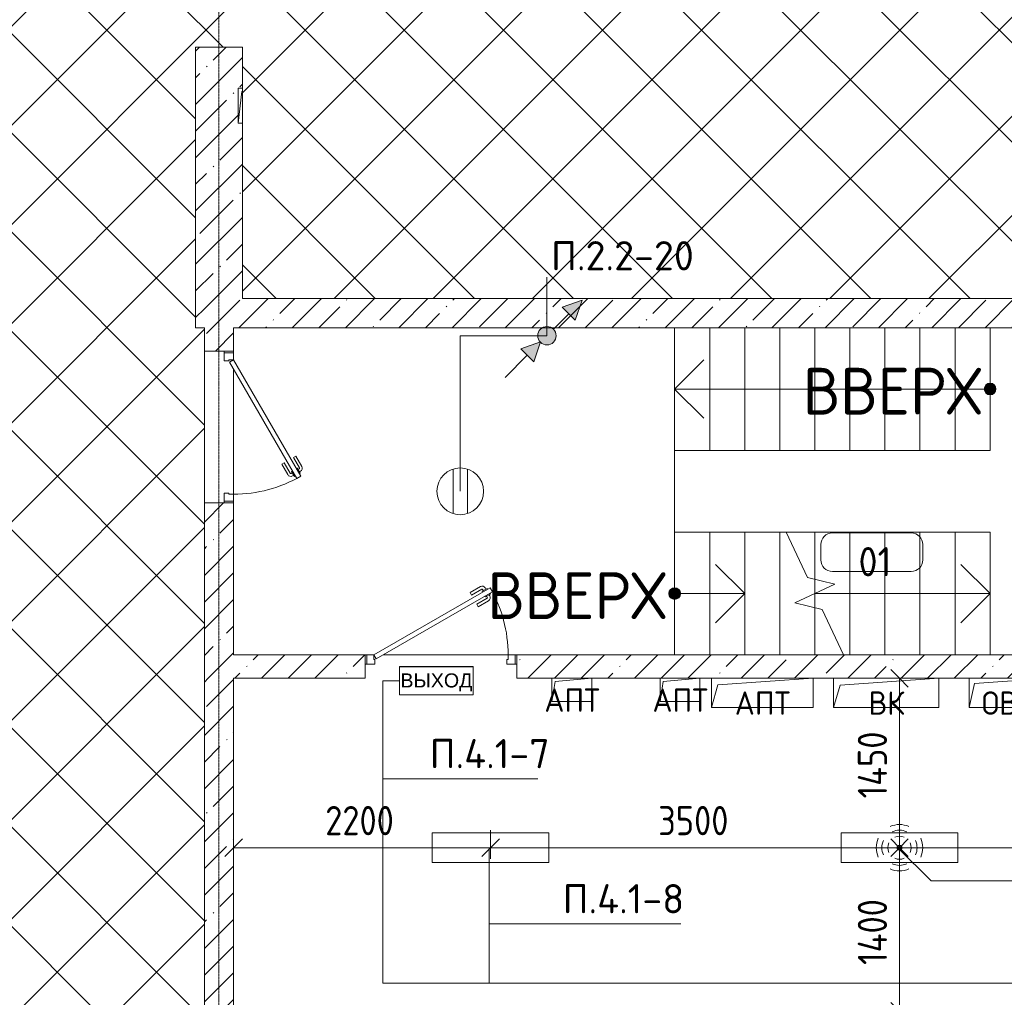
# Model space of a CAD drawing. Header units: millimetres. Extents: x -32229 to 170644, y -13689 to 125138.
# Tile 89 of 208: x -15170 to -6743, y 79970 to 88336. Entities that reach past the tile are written whole.
import ezdxf

# ---------------------------------------------------------------- set-up
doc = ezdxf.new("R2010")
doc.units = ezdxf.units.MM
for name, pattern in [('2_Пунктир_ 0_6 мм', [1.2, 0.6, -0.6]), ('ADSK_Линия сетки', [25, 20, -2.5, 0, -2.5]), ('ADSK_Сверху', [4.5, 3, -1.5]), ('Штриховая', [5, 3, -2])]:
    doc.linetypes.add(name, pattern=pattern)
for name, color, linetype, lineweight in [('A-ANNO-DIMS', 7, 'Continuous', 9), ('A-ANNO-DIMS-200', 7, 'Continuous', 9), ('A-ANNO-NOTE', 7, 'Continuous', 18), ('A-AREA-IDEN', 7, 'Continuous', 9), ('A-DETL-GENF', 7, 'Continuous', 18), ('A-DETL-THIN', 7, 'Continuous', 9), ('A-DOOR', 7, 'Continuous', 18), ('A-DOOR-FRAM', 7, 'Continuous', 9), ('A-FLOR', 7, 'Continuous', 18), ('A-WALL', 7, 'Continuous', 18), ('A-WALL-PATT', 7, 'Continuous', 40), ('G-ANNO-TEXT', 7, 'Continuous', 9), ('M-EQPM', 7, 'Continuous', 18), ('S-COLS', 7, 'Continuous', 18), ('S-GRID', 7, 'Continuous', 9), ('S-STRS', 7, 'Continuous', 18), ('S-STRS-ANNO', 7, 'Continuous', 18), ('S-STRS-IDEN', 7, 'Continuous', 18), ('S-STRS-MBND', 7, 'ADSK_Сверху', 18)]:
    doc.layers.add(name, color=color, linetype=linetype, lineweight=lineweight)
doc.layers.add('A-DETL', color=7, linetype='Continuous', lineweight=9, true_color=0x00a600)
doc.styles.add('Arial_1', font='arial.ttf', dxfattribs={"height": 120})
doc.styles.add('GOST Common', font='GOST_Common.ttf', dxfattribs={"height": 200})
doc.styles.add('GOST Common_1', font='GOST_Common.ttf', dxfattribs={"height": 400})
doc.styles.add('GOST Common_5', font='GOST_Common.ttf', dxfattribs={"height": 250})
doc.styles.add('GOST Common_6', font='GOST_Common.ttf', dxfattribs={"width": 0.9, "height": 250})
doc.styles.add('ISOCPEUR', font='isocpeur.ttf', dxfattribs={"height": 250})
doc.dimstyles.new('ГОСТ_2_5_мм2_1', dxfattribs={"dimscale": 304.8, "dimtxt": 251.428749, "dimasz": 0.492126, "dimexe": 0.492126, "dimexo": 0.656168, "dimgap": 0.098425, "dimtad": 1, "dimdec": 0, "dimdsep": 46, "dimtxsty": 'GOST Common_6', "dimblk1": 'OBLIQUE', "dimblk2": 'OBLIQUE', "dimsah": 1, "dimcen": 0.09, "dimazin": 2, "dimtfac": 1, "dimtdec": 4, "dimtix": 1, "dimtmove": 0, "dimatfit": 3, "dimfxl": 1, "dimtvp": 1, "dimtolj": 1, "dimtzin": 0, "dimarcsym": 2})
pattern_1 = [(45, (0, 0), (-228.0985, 228.0985), []), (45, (228.1, 0), (-228.0985, 228.0985), [403.225, -80.645, 6.706, -73.939])]

# ---------------------------------------------------------------- blocks, each defined once
blk = doc.blocks.new('АР_Дверь однопольная - 1300х2100h_лест__лифт_ холл-V62--01 ЭО')
at = {"layer": 'A-DOOR', "color": 253, "lineweight": 13, "true_color": 0xaaaaaa}
for p, q in [((420.9, 700), (-575, 125)), ((440.9, 665.4), (420.9, 700)), ((-555, 90.4), (440.9, 665.4)), ((-575, 125), (-555, 90.4))]:
    blk.add_line(p, q, dxfattribs=at)
at = {"layer": 'A-DOOR', "color": 253, "lineweight": 5, "true_color": 0xaaaaaa}
for p, q in [((248.7, 658.3), (337.5, 709.6)), ((261.2, 636.7), (350, 687.9)), ((395.3, 694.4), (352, 669.4)), ((362.8, 675.7), (356.8, 686.1)), ((384.5, 688.2), (378.4, 698.6)), ((399.3, 687.5), (395.3, 694.4)), ((261.2, 636.7), (248.7, 658.3)), ((306.2, 558.7), (395, 610)), ((352, 669.4), (356, 662.5)), ((380, 620.9), (376, 627.9)), ((423.3, 645.9), (380, 620.9)), ((390.8, 627.2), (396.8, 616.8)), ((412.5, 639.7), (418.5, 629.3)), ((419.3, 652.9), (423.3, 645.9)), ((306.2, 558.7), (318.7, 537.1)), ((318.7, 537.1), (407.5, 588.3))]:
    blk.add_line(p, q, dxfattribs=at)
for centre, radius, start, end in [((352.5, 683.6), 30, 30, 120), ((352.5, 683.6), 4.99, 30, 120), ((-575, 125), 1150, 360, 30), ((392.5, 614.3), 4.99, 300, 30), ((392.5, 614.3), 30, 300, 30)]:
    blk.add_arc(centre, radius, start, end, dxfattribs=at)
at = {"layer": 'A-DOOR-FRAM', "color": 253, "lineweight": 13, "true_color": 0xaaaaaa}
for p, q in [((-635, 125), (-650, 125)), ((-575, 125), (-635, 125)), ((-635, 125), (-635, 45)), ((-575, 85), (-575, 125)), ((-565, 85), (-575, 85)), ((-565, 45), (-565, 85)), ((575, 85), (565, 85)), ((565, 85), (565, 45)), ((635, 125), (575, 125)), ((575, 125), (575, 85)), ((635, 45), (635, 125)), ((635, 125), (650, 125)), ((-635, 45), (-650, 45)), ((-635, 45), (-565, 45)), ((565, 45), (635, 45)), ((635, 45), (650, 45))]:
    blk.add_line(p, q, dxfattribs=at)
blk = doc.blocks.new('АР_Дверь однопольная - 1300х2100h_лест__лифт_ холл-4751209--01 ЭО')
at = {"layer": 'A-DOOR', "color": 253, "lineweight": 13, "true_color": 0xaaaaaa}
for p, q in [((420.9, 675), (-575, 100)), ((440.9, 640.4), (420.9, 675)), ((-555, 65.4), (440.9, 640.4)), ((-575, 100), (-555, 65.4))]:
    blk.add_line(p, q, dxfattribs=at)
at = {"layer": 'A-DOOR', "color": 253, "lineweight": 5, "true_color": 0xaaaaaa}
for p, q in [((248.7, 633.3), (337.5, 684.6)), ((261.2, 611.7), (248.7, 633.3)), ((261.2, 611.7), (350, 662.9)), ((395.3, 669.4), (352, 644.4)), ((352, 644.4), (356, 637.5)), ((362.8, 650.7), (356.8, 661.1)), ((380, 595.9), (376, 602.9)), ((384.5, 663.2), (378.4, 673.6)), ((423.3, 620.9), (380, 595.9)), ((390.8, 602.2), (396.8, 591.8)), ((399.3, 662.5), (395.3, 669.4)), ((412.5, 614.7), (418.5, 604.3)), ((419.3, 627.9), (423.3, 620.9)), ((306.2, 533.7), (395, 585)), ((306.2, 533.7), (318.7, 512.1)), ((318.7, 512.1), (407.5, 563.3))]:
    blk.add_line(p, q, dxfattribs=at)
for centre, radius, start, end in [((352.5, 658.6), 30, 30, 120), ((-575, 100), 1150, 360, 30), ((352.5, 658.6), 4.99, 30, 120), ((392.5, 589.3), 4.99, 300, 30), ((392.5, 589.3), 30, 300, 30)]:
    blk.add_arc(centre, radius, start, end, dxfattribs=at)
at = {"layer": 'A-DOOR-FRAM', "color": 253, "lineweight": 13, "true_color": 0xaaaaaa}
for p, q in [((-635, 100), (-650, 100)), ((-575, 100), (-635, 100)), ((-635, 100), (-635, 20)), ((-575, 60), (-575, 100)), ((635, 100), (575, 100)), ((575, 100), (575, 60)), ((635, 20), (635, 100)), ((635, 100), (650, 100)), ((-635, 20), (-650, 20)), ((-635, 20), (-565, 20)), ((-565, 60), (-575, 60)), ((-565, 20), (-565, 60)), ((575, 60), (565, 60)), ((565, 60), (565, 20)), ((565, 20), (635, 20)), ((635, 20), (650, 20))]:
    blk.add_line(p, q, dxfattribs=at)
blk = doc.blocks.new('АР_Канал вертикальный прямоугольный - АПТ-6384973--01 ЭО')
at = {"layer": 'M-EQPM', "color": 253, "lineweight": 13, "true_color": 0xaaaaaa}
for p, q in [((435, 125), (-435, 125)), ((-435, 125), (-435, -125)), ((-435, -125), (-435, 125)), ((-435, 125), (435, 125)), ((-379, 69), (435, 125)), ((435, -125), (435, 125)), ((435, 125), (435, -125)), ((-435, -125), (-379, 69)), ((-435, -125), (435, -125)), ((435, -125), (-435, -125))]:
    blk.add_line(p, q, dxfattribs=at)
blk = doc.blocks.new('АР_Канал вертикальный прямоугольный - АПТ-6384976--01 ЭО')
at = {"layer": 'M-EQPM', "color": 253, "lineweight": 13, "true_color": 0xaaaaaa}
for p, q in [((170, 100), (-170, 100)), ((-170, 100), (-170, -100)), ((-170, -100), (-170, 100)), ((-170, 100), (170, 100)), ((-143, 73), (170, 100)), ((170, -100), (170, 100)), ((170, 100), (170, -100)), ((-170, -100), (-143, 73)), ((-170, -100), (170, -100)), ((170, -100), (-170, -100))]:
    blk.add_line(p, q, dxfattribs=at)
blk = doc.blocks.new('АР_Канал вертикальный прямоугольный - ОВО-6384982--01 ЭО')
at = {"layer": 'M-EQPM', "color": 253, "lineweight": 13, "true_color": 0xaaaaaa}
for p, q in [((335, 125), (-335, 125)), ((-335, 125), (-335, -125)), ((-335, -125), (-335, 125)), ((-335, 125), (335, 125)), ((-289, 79), (335, 125)), ((335, -125), (335, 125)), ((335, 125), (335, -125)), ((-335, -125), (-289, 79)), ((-335, -125), (335, -125)), ((335, -125), (-335, -125))]:
    blk.add_line(p, q, dxfattribs=at)
blk = doc.blocks.new('АР_Канал вертикальный прямоугольный - ВК-6384979--01 ЭО')
at = {"layer": 'M-EQPM', "color": 253, "lineweight": 13, "true_color": 0xaaaaaa}
for p, q in [((450, 125), (-450, 125)), ((-450, 125), (-450, -125)), ((-450, -125), (-450, 125)), ((-450, 125), (450, 125)), ((-392.5, 67.5), (450, 125)), ((450, -125), (450, 125)), ((450, 125), (450, -125)), ((-450, -125), (-392.5, 67.5)), ((-450, -125), (450, -125)), ((450, -125), (-450, -125))]:
    blk.add_line(p, q, dxfattribs=at)
blk = doc.blocks.new('АР_Канал вертикальный прямоугольный - ВК-V136--01 ЭО')
at = {"layer": 'M-EQPM', "color": 253, "lineweight": 13, "true_color": 0xaaaaaa}
for p, q in [((-115, 150), (-150, 150)), ((-150, 150), (-150, -150)), ((-150, -150), (-150, 150)), ((-150, 150), (-115, 150)), ((-150, -150), (-120, 120)), ((-120, 120), (-115, 120.6)), ((-150, -150), (-115, -150)), ((-115, -150), (-150, -150))]:
    blk.add_line(p, q, dxfattribs=at)
blk = doc.blocks.new('Наметкина 10_РД_АР_П_rvt-1--01 ЭО')
at = {"layer": 'A-WALL-PATT', "lineweight": 5, "true_color": 0xaaaaaa}
h = blk.add_hatch(dxfattribs=at)
h.set_pattern_fill('FP_1', color=253, style=0, pattern_type=2)
h.set_pattern_definition(pattern_1)
h.paths.add_polyline_path([(1335.3, 85700), (1535.3, 85700), (1535.3, 85950), (-13589.7, 85950), (-13589.7, 85700), (1285.3, 85700)])
h = blk.add_hatch(dxfattribs=at)
h.set_pattern_fill('FP_1', color=253, style=0, pattern_type=2)
h.set_pattern_definition(pattern_1)
h.paths.add_polyline_path([(-13589.7, 82700), (-13339.7, 82700), (-13339.7, 84200), (-13589.7, 84200), (-13589.7, 83654)])
h.paths.add_polyline_path([(-13339.7, 85500), (-13339.7, 85700), (-13589.7, 85700), (-13589.7, 85500)])
h = blk.add_hatch(dxfattribs=at)
h.set_pattern_fill('FP_1', color=253, style=0, pattern_type=2)
h.set_pattern_definition(pattern_1)
h.paths.add_polyline_path([(-4239.7, 82700), (-4239.7, 82900), (-10914.7, 82900), (-10914.7, 82700), (-4489.7, 82700)])
h.paths.add_polyline_path([(-13339.7, 82700), (-12214.7, 82700), (-12214.7, 82900), (-13339.7, 82900)])
h = blk.add_hatch(dxfattribs=at)
h.set_pattern_fill('FP_1', color=253, style=0, pattern_type=2)
h.set_pattern_definition(pattern_1)
h.paths.add_polyline_path([(-13589.7, 79650), (-13339.7, 79650), (-13339.7, 82700), (-13589.7, 82700), (-13589.7, 80700)])
at = {"layer": 'S-COLS', "lineweight": 5, "true_color": 0xaaaaaa}
h = blk.add_hatch(dxfattribs=at)
h.set_pattern_fill('FP_1', color=253, style=0, pattern_type=2)
h.set_pattern_definition(pattern_1)
h.paths.add_polyline_path([(-13589.7, 85700), (-13589.7, 85950), (-13264.7, 85950), (-13264.7, 87450), (-13299.7, 87450), (-13299.7, 87750), (-13264.7, 87750), (-13264.7, 88100), (-13664.7, 88100), (-13664.7, 85700)])
at = {"layer": 'S-STRS-ANNO', "lineweight": 5, "true_color": 0xaaaaaa}
for points in [[(-6864.7, 85125), (-6829.4, 85139.7), (-6814.7, 85175), (-6829.4, 85210.4), (-6864.7, 85225), (-6900.1, 85210.4), (-6914.7, 85175), (-6900.1, 85139.7)], [(-9564.7, 83375), (-9529.4, 83389.7), (-9514.7, 83425), (-9529.4, 83460.4), (-9564.7, 83475), (-9600.1, 83460.4), (-9614.7, 83425), (-9600.1, 83389.7)]]:
    blk.add_hatch(color=253, dxfattribs=at).paths.add_polyline_path(points)
h = blk.add_hatch(color=253, dxfattribs=at)
edge = h.paths.add_edge_path()
edge.add_arc((-6864.7, 85175), 50, 0, 360)
h = blk.add_hatch(color=253, dxfattribs=at)
edge = h.paths.add_edge_path()
edge.add_arc((-9564.7, 83425), 50, 0, 360)
at = {"layer": 'A-FLOR', "color": 253, "lineweight": 13, "true_color": 0xaaaaaa}
for p, q in [((-9564.7, 83950), (-9564.7, 85700)), ((-13339.7, 85485), (-13339.7, 85500)), ((-13339.7, 85485), (-13339.7, 85500)), ((-13339.7, 84275), (-13339.7, 85345)), ((-13339.7, 84275), (-13339.7, 85345)), ((-13339.7, 84200), (-13339.7, 84215)), ((-13339.7, 84200), (-13339.7, 84215)), ((-12199.7, 82900), (-12214.7, 82900)), ((-12199.7, 82900), (-12214.7, 82900)), ((-10989.7, 82900), (-12059.7, 82900)), ((-10989.7, 82900), (-12059.7, 82900)), ((-10914.7, 82900), (-10929.7, 82900)), ((-10914.7, 82900), (-10929.7, 82900))]:
    blk.add_line(p, q, dxfattribs=at)
at = {"layer": 'A-WALL', "color": 253, "lineweight": 13, "true_color": 0xaaaaaa}
for p, q in [((-7464.7, 85950), (-7512.9, 85950)), ((-4564.7, 85950), (-7464.7, 85950)), ((-13339.7, 85700), (-4609.7, 85700)), ((-13339.7, 85500), (-13339.7, 85700)), ((-13589.7, 85500), (-13339.7, 85500)), ((-13339.7, 84200), (-13589.7, 84200)), ((-13339.7, 82900), (-13339.7, 84200)), ((-12214.7, 82900), (-13339.7, 82900)), ((-12214.7, 82700), (-12214.7, 82900)), ((-4739.7, 82900), (-10914.7, 82900)), ((-10914.7, 82900), (-10914.7, 82700)), ((-13339.7, 79650), (-13339.7, 82700)), ((-13339.7, 82700), (-12214.7, 82700)), ((-10914.7, 82700), (-10614.7, 82700)), ((-10274.7, 82700), (-9689.7, 82700)), ((-9349.7, 82700), (-9249.7, 82700)), ((-8379.7, 82700), (-8204.7, 82700)), ((-7304.7, 82700), (-7044.7, 82700))]:
    blk.add_line(p, q, dxfattribs=at)
at = {"layer": 'S-STRS', "color": 253, "lineweight": 13, "true_color": 0xaaaaaa}
for p, q in [((-9564.7, 84650), (-9564.7, 85700)), ((-9264.7, 84650), (-9264.7, 85700)), ((-8964.7, 84650), (-8964.7, 85700)), ((-8664.7, 84650), (-8664.7, 85700)), ((-8364.7, 84650), (-8364.7, 85700)), ((-8064.7, 84650), (-8064.7, 85700)), ((-7764.7, 84650), (-7764.7, 85700)), ((-7464.7, 84650), (-7464.7, 85700)), ((-7164.7, 84650), (-7164.7, 85700)), ((-6864.7, 84650), (-6864.7, 85700)), ((-9264.7, 84650), (-9564.7, 84650)), ((-8964.7, 84650), (-9264.7, 84650)), ((-8664.7, 84650), (-8964.7, 84650)), ((-8364.7, 84650), (-8664.7, 84650)), ((-8064.7, 84650), (-8364.7, 84650)), ((-7764.7, 84650), (-8064.7, 84650)), ((-7464.7, 84650), (-7764.7, 84650)), ((-7164.7, 84650), (-7464.7, 84650)), ((-6864.7, 84650), (-7164.7, 84650)), ((-9564.7, 83950), (-9564.7, 82900)), ((-9564.7, 83950), (-9264.7, 83950)), ((-9264.7, 83950), (-8964.7, 83950)), ((-9264.7, 83950), (-9264.7, 82900)), ((-8964.7, 83950), (-8664.7, 83950)), ((-8964.7, 83950), (-8964.7, 82900)), ((-8664.7, 83950), (-8609.5, 83950)), ((-8664.7, 83950), (-8664.7, 82900)), ((-8609.5, 83950), (-8364.7, 83950)), ((-8364.7, 83950), (-8064.7, 83950)), ((-8364.7, 83950), (-8364.7, 83545.5)), ((-8064.7, 83950), (-7764.7, 83950)), ((-8064.7, 83950), (-8064.7, 82900)), ((-7764.7, 83950), (-7464.7, 83950)), ((-7764.7, 83950), (-7764.7, 82900)), ((-7464.7, 83950), (-7164.7, 83950)), ((-7464.7, 83950), (-7464.7, 82900)), ((-7164.7, 83950), (-6864.7, 83950)), ((-7164.7, 83950), (-7164.7, 82900)), ((-6864.7, 83950), (-6864.7, 82900)), ((-8364.7, 83545.5), (-8364.7, 83425)), ((-8364.7, 83425), (-8364.7, 83304.5)), ((-8364.7, 83304.5), (-8364.7, 82900))]:
    blk.add_line(p, q, dxfattribs=at)
at = {"layer": 'S-STRS', "color": 253, "linetype": 'Штриховая', "lineweight": 13, "true_color": 0xaaaaaa}
for p, q in [((-9264.7, 84650), (-9264.7, 85700)), ((-8964.7, 84650), (-8964.7, 85700)), ((-8664.7, 84650), (-8664.7, 85700)), ((-8364.7, 84650), (-8364.7, 85700)), ((-8064.7, 84650), (-8064.7, 85700)), ((-7764.7, 84650), (-7764.7, 85700)), ((-7464.7, 84650), (-7464.7, 85700)), ((-7164.7, 84650), (-7164.7, 85700)), ((-6864.7, 84650), (-6864.7, 85700)), ((-9564.7, 83950), (-9564.7, 82900)), ((-9264.7, 83950), (-9264.7, 82900)), ((-8964.7, 83950), (-8964.7, 82900)), ((-8664.7, 83950), (-8664.7, 82900)), ((-8364.7, 83950), (-8364.7, 83545.5)), ((-8064.7, 83950), (-8064.7, 82900)), ((-7764.7, 83950), (-7764.7, 82900)), ((-7464.7, 83950), (-7464.7, 82900)), ((-7164.7, 83950), (-7164.7, 82900)), ((-8364.7, 83545.5), (-8364.7, 83425)), ((-8364.7, 83425), (-8364.7, 83304.5)), ((-8364.7, 83304.5), (-8364.7, 82900))]:
    blk.add_line(p, q, dxfattribs=at)
at = {"layer": 'S-STRS-ANNO', "color": 253, "lineweight": 5, "true_color": 0xaaaaaa}
for p, q in [((-9564.7, 85175), (-9314.7, 85425)), ((-6900.1, 85210.4), (-6914.7, 85175)), ((-6864.7, 85225), (-6900.1, 85210.4)), ((-6829.4, 85210.4), (-6864.7, 85225)), ((-6814.7, 85175), (-6829.4, 85210.4)), ((-9264.7, 85175), (-9564.7, 85175)), ((-9564.7, 85175), (-9314.7, 84925)), ((-8964.7, 85175), (-9264.7, 85175)), ((-8664.7, 85175), (-8964.7, 85175)), ((-8364.7, 85175), (-8664.7, 85175)), ((-8064.7, 85175), (-8364.7, 85175)), ((-7764.7, 85175), (-8064.7, 85175)), ((-7464.7, 85175), (-7764.7, 85175)), ((-7164.7, 85175), (-7464.7, 85175)), ((-6864.7, 85175), (-7164.7, 85175)), ((-6914.7, 85175), (-6900.1, 85139.7)), ((-6900.1, 85139.7), (-6864.7, 85125)), ((-6864.7, 85125), (-6829.4, 85139.7)), ((-6829.4, 85139.7), (-6814.7, 85175)), ((-8964.7, 83425), (-9214.7, 83675)), ((-6864.7, 83425), (-7114.7, 83675)), ((-9600.1, 83460.4), (-9614.7, 83425)), ((-9564.7, 83475), (-9600.1, 83460.4)), ((-9529.4, 83460.4), (-9564.7, 83475)), ((-9514.7, 83425), (-9529.4, 83460.4)), ((-9614.7, 83425), (-9600.1, 83389.7)), ((-9600.1, 83389.7), (-9564.7, 83375)), ((-9564.7, 83425), (-9264.7, 83425)), ((-9564.7, 83375), (-9529.4, 83389.7)), ((-9529.4, 83389.7), (-9514.7, 83425)), ((-9264.7, 83425), (-8964.7, 83425)), ((-8964.7, 83425), (-9214.7, 83175)), ((-8364.7, 83425), (-8064.7, 83425)), ((-8064.7, 83425), (-7764.7, 83425)), ((-7764.7, 83425), (-7464.7, 83425)), ((-7464.7, 83425), (-7164.7, 83425)), ((-7164.7, 83425), (-6864.7, 83425)), ((-6864.7, 83425), (-7114.7, 83175))]:
    blk.add_line(p, q, dxfattribs=at)
for centre in [(-6864.7, 85175), (-9564.7, 83425)]:
    blk.add_circle(centre, 50, dxfattribs=at)
at = {"layer": 'S-STRS-MBND', "color": 253, "linetype": '2_Пунктир_ 0_6 мм', "lineweight": 13, "true_color": 0xaaaaaa}
for p, q in [((-8664.7, 84650), (-8664.7, 85700)), ((-6864.7, 85700), (-8664.7, 85700)), ((-8364.7, 84650), (-8364.7, 85700)), ((-8364.7, 84650), (-8364.7, 85700)), ((-8064.7, 84650), (-8064.7, 85700)), ((-8064.7, 84650), (-8064.7, 85700)), ((-7764.7, 84650), (-7764.7, 85700)), ((-7764.7, 84650), (-7764.7, 85700)), ((-7464.7, 84650), (-7464.7, 85700)), ((-7464.7, 84650), (-7464.7, 85700)), ((-7164.7, 84650), (-7164.7, 85700)), ((-7164.7, 84650), (-7164.7, 85700)), ((-6864.7, 84650), (-6864.7, 85700)), ((-6864.7, 84650), (-6864.7, 85700)), ((-6864.7, 84650), (-8664.7, 84650)), ((-8609.5, 83950), (-6864.7, 83950)), ((-8364.7, 83950), (-8364.7, 83545.5)), ((-8364.7, 83950), (-8364.7, 83545.5)), ((-8064.7, 83950), (-8064.7, 82900)), ((-8064.7, 83950), (-8064.7, 82900)), ((-7764.7, 83950), (-7764.7, 82900)), ((-7764.7, 83950), (-7764.7, 82900)), ((-7464.7, 83950), (-7464.7, 82900)), ((-7464.7, 83950), (-7464.7, 82900)), ((-7164.7, 83950), (-7164.7, 82900)), ((-7164.7, 83950), (-7164.7, 82900)), ((-6864.7, 83950), (-6864.7, 82900)), ((-8364.7, 83425), (-8364.7, 83304.5)), ((-8364.7, 83425), (-8364.7, 83304.5)), ((-8064.7, 82900), (-6864.7, 82900))]:
    blk.add_line(p, q, dxfattribs=at)
at = {"layer": 'S-STRS-MBND', "color": 253, "linetype": 'Continuous', "lineweight": 13, "true_color": 0xaaaaaa}
for p, q in [((-8428.1, 83561), (-8609.5, 83950)), ((-8194.8, 83504.2), (-8428.1, 83561)), ((-8534.6, 83345.8), (-8194.8, 83504.2)), ((-8301.3, 83289.1), (-8534.6, 83345.8)), ((-8119.9, 82900), (-8301.3, 83289.1))]:
    blk.add_line(p, q, dxfattribs=at)
at = {"layer": 'A-DOOR', "color": 253, "lineweight": 13, "true_color": 0xaaaaaa, "rotation": 269.9999999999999}
blk.add_blockref('АР_Дверь однопольная - 1300х2100h_лест__лифт_ холл-V62--01 ЭО', (-13464.7, 84850), dxfattribs=at)
at = {"layer": 'A-DOOR', "color": 253, "lineweight": 13, "true_color": 0xaaaaaa}
blk.add_blockref('АР_Дверь однопольная - 1300х2100h_лест__лифт_ холл-4751209--01 ЭО', (-11564.7, 82800), dxfattribs=at)
at = {"layer": 'M-EQPM', "color": 253, "lineweight": 13, "true_color": 0xaaaaaa}
for name, p in [('АР_Канал вертикальный прямоугольный - ВК-V136--01 ЭО', (-13149.7, 87600)), ('АР_Канал вертикальный прямоугольный - АПТ-6384976--01 ЭО', (-10444.7, 82600)), ('АР_Канал вертикальный прямоугольный - АПТ-6384976--01 ЭО', (-9519.7, 82600)), ('АР_Канал вертикальный прямоугольный - АПТ-6384973--01 ЭО', (-8814.7, 82575)), ('АР_Канал вертикальный прямоугольный - ВК-6384979--01 ЭО', (-7754.7, 82575)), ('АР_Канал вертикальный прямоугольный - ОВО-6384982--01 ЭО', (-6709.7, 82575))]:
    blk.add_blockref(name, p, dxfattribs=at)
at = {"layer": 'A-ANNO-NOTE', "color": 253, "lineweight": 5, "true_color": 0xaaaaaa, "char_height": 200, "attachment_point": 5, "line_spacing_factor": 1.022766, "style": 'GOST Common'}
for s, insert, width in [('\\pt2540,5080,7620,10160,12700,15240,17780,20320,22860,25400,27940,30480,33020,35560,38100,40640,43180,45720,48260,50800,53340,55880,58420,60960,63500,66040,68580,71120,73660,76200,78740,81280;АПТ', (-10441.9, 82512.7), 516), ('\\pt2540,5080,7620,10160,12700,15240,17780,20320,22860,25400,27940,30480,33020,35560,38100,40640,43180,45720,48260,50800,53340,55880,58420,60960,63500,66040,68580,71120,73660,76200,78740,81280;АПТ', (-9516.9, 82512.7), 516), ('\\pt2540,5080,7620,10160,12700,15240,17780,20320,22860,25400,27940,30480,33020,35560,38100,40640,43180,45720,48260,50800,53340,55880,58420,60960,63500,66040,68580,71120,73660,76200,78740,81280;ВК', (-7751.9, 82487.7), 344), ('\\pt2540,5080,7620,10160,12700,15240,17780,20320,22860,25400,27940,30480,33020,35560,38100,40640,43180,45720,48260,50800,53340,55880,58420,60960,63500,66040,68580,71120,73660,76200,78740,81280;ОВО', (-6706.9, 82487.7), 502), ('\\pt2540,5080,7620,10160,12700,15240,17780,20320,22860,25400,27940,30480,33020,35560,38100,40640,43180,45720,48260,50800,53340,55880,58420,60960,63500,66040,68580,71120,73660,76200,78740,81280;АПТ', (-8811.9, 82487.7), 516)]:
    blk.add_mtext(s, dxfattribs=dict(at, insert=insert, width=width))
at = {"layer": 'S-STRS-IDEN', "color": 253, "lineweight": 5, "true_color": 0xaaaaaa, "char_height": 400, "width": 1922.791, "attachment_point": 1, "line_spacing_factor": 1.022761, "style": 'GOST Common_1'}
for insert in [(-8467, 85356.8), (-8467, 85356.8), (-11167, 83606.8), (-11167, 83606.8)]:
    blk.add_mtext('ВВЕРХ', dxfattribs=dict(at, insert=insert))
blk = doc.blocks.new('Марка помещения 2 - Марка помещения 2-1605974--01 ЭО')
at = {"layer": 'A-AREA-IDEN', "color": 253, "true_color": 0xaaaaaa}
for p, q in [((-1.797, 0.841), (1.569, 0.841)), ((-2.297, -0.309), (-2.297, 0.341)), ((2.069, 0.341), (2.069, -0.309)), ((1.569, -0.809), (-1.797, -0.809))]:
    blk.add_line(p, q, dxfattribs=at)
for centre, start, end in [((-1.797, 0.341), 90, 180), ((1.569, 0.341), 0, 90), ((-1.797, -0.309), 180, 270), ((1.569, -0.309), 270, 360)]:
    blk.add_arc(centre, 0.5, start, end, dxfattribs=at)
blk = doc.blocks.new('DIMBLOCK278--01 ЭО')
at = {"layer": 'A-ANNO-DIMS-200'}
for p, q in [((-13339.7, 81156.4), (-13339.7, 81400.4)), ((-11140, 81156.4), (-11140, 81400.4)), ((-13339.7, 81250.4), (-13414.7, 81175.4)), ((-13339.7, 81250.4), (-13264.7, 81325.4)), ((-13339.7, 81250.4), (-11140, 81250.4)), ((-13339.7, 81250.4), (-13339.7, 81156.4)), ((-11140, 81250.4), (-11215, 81175.4)), ((-11140, 81250.4), (-11065, 81325.4)), ((-11140, 81250.4), (-11140, 81156.4))]:
    blk.add_line(p, q, dxfattribs=at)
at = {"layer": 'A-ANNO-DIMS-200', "color": 0, "insert": (-12555.2, 81607.1), "char_height": 250, "width": 756.843, "attachment_point": 1, "line_spacing_factor": 1.022761, "style": 'GOST Common_6'}
blk.add_mtext('2200', dxfattribs=at)
blk = doc.blocks.new('_Oblique')
at = {"color": 0, "linetype": 'ByBlock', "lineweight": -2}
blk.add_line((-0.5, -0.5), (0.5, 0.5), dxfattribs=at)
blk = doc.blocks.new('DIMBLOCK279--01 ЭО')
at = {"layer": 'A-ANNO-DIMS-200'}
for p, q in [((-11140, 81156.4), (-11140, 81400.4)), ((-7640, 81156.4), (-7640, 81400.4)), ((-11140, 81250.4), (-11215, 81175.4)), ((-11140, 81250.4), (-11065, 81325.4)), ((-11140, 81250.4), (-7640, 81250.4)), ((-11140, 81250.4), (-11140, 81156.4)), ((-7640, 81250.4), (-7715, 81175.4)), ((-7640, 81250.4), (-7565, 81325.4)), ((-7640, 81250.4), (-7640, 81156.4))]:
    blk.add_line(p, q, dxfattribs=at)
at = {"layer": 'A-ANNO-DIMS-200', "color": 0, "insert": (-9705.4, 81607.1), "char_height": 250, "width": 756.843, "attachment_point": 1, "line_spacing_factor": 1.022761, "style": 'GOST Common_6'}
blk.add_mtext('3500', dxfattribs=at)
blk = doc.blocks.new('DIMBLOCK280--01 ЭО')
at = {"layer": 'A-ANNO-DIMS-200'}
for p, q in [((-7640, 81156.4), (-7640, 81400.4)), ((-4140, 81156.4), (-4140, 81400.4)), ((-7640, 81250.4), (-7715, 81175.4)), ((-7640, 81250.4), (-7565, 81325.4)), ((-7640, 81250.4), (-4140, 81250.4)), ((-7640, 81250.4), (-7640, 81156.4)), ((-4140, 81250.4), (-4215, 81175.4)), ((-4140, 81250.4), (-4065, 81325.4)), ((-4140, 81250.4), (-4140, 81156.4))]:
    blk.add_line(p, q, dxfattribs=at)
at = {"layer": 'A-ANNO-DIMS-200', "color": 0, "insert": (-6205.4, 81607.1), "char_height": 250, "width": 756.843, "attachment_point": 1, "line_spacing_factor": 1.022761, "style": 'GOST Common_6'}
blk.add_mtext('3500', dxfattribs=at)
blk = doc.blocks.new('DIMBLOCK281--01 ЭО')
at = {"layer": 'A-ANNO-DIMS-200'}
for p, q in [((-7546.2, 81250.2), (-7790.1, 81250.2)), ((-7640.1, 81250.2), (-7715.1, 81325.2)), ((-7640.1, 79850), (-7640.1, 81250.2)), ((-7640.1, 81250.2), (-7565.1, 81175.2)), ((-7640.1, 81250.2), (-7546.2, 81250.2)), ((-7640.1, 79850), (-7715.1, 79925)), ((-7546.2, 79850), (-7790.1, 79850)), ((-7640.1, 79850), (-7565.1, 79775)), ((-7640.1, 79850), (-7546.2, 79850))]:
    blk.add_line(p, q, dxfattribs=at)
at = {"layer": 'A-ANNO-DIMS-200', "color": 0, "insert": (-7996.8, 80247.5), "char_height": 250, "width": 726.16, "attachment_point": 1, "rotation": 90, "line_spacing_factor": 1.022761, "style": 'GOST Common_6'}
blk.add_mtext('1400', dxfattribs=at)
blk = doc.blocks.new('DIMBLOCK282--01 ЭО')
at = {"layer": 'A-ANNO-DIMS-200'}
for p, q in [((-7640.1, 82700), (-7715.1, 82775)), ((-7546.2, 82700), (-7790.1, 82700)), ((-7640.1, 81250.2), (-7640.1, 82700)), ((-7640.1, 82700), (-7565.1, 82625)), ((-7640.1, 82700), (-7546.2, 82700)), ((-7546.2, 81250.2), (-7790.1, 81250.2)), ((-7640.1, 81250.2), (-7715.1, 81325.2)), ((-7640.1, 81250.2), (-7565.1, 81175.2)), ((-7640.1, 81250.2), (-7546.2, 81250.2))]:
    blk.add_line(p, q, dxfattribs=at)
at = {"layer": 'A-ANNO-DIMS-200', "color": 0, "insert": (-7996.8, 81672.5), "char_height": 250, "width": 726.16, "attachment_point": 1, "rotation": 90, "line_spacing_factor": 1.022761, "style": 'GOST Common_6'}
blk.add_mtext('1450', dxfattribs=at)
blk = doc.blocks.new('УГО Выше ниже синее _ 2020 - УГО Выше ниже синее _ 2020-V170--01 ЭО')
at = {"layer": 'A-ANNO-NOTE', "lineweight": 9, "true_color": 0x0000ff}
for points in [[(1.215, 0.668), (0.658, 1.225), (1.508, 1.517)], [(-0.565, -1.112), (-1.122, -0.555), (-0.272, -0.263)]]:
    blk.add_hatch(color=5, dxfattribs=at).paths.add_polyline_path(points)
h = blk.add_hatch(color=5, dxfattribs=at)
edge = h.paths.add_edge_path()
edge.add_arc((0, 0), 0.392, 0, 180)
edge.add_arc((0, 0), 0.392, 180, 360)
at = {"layer": 'A-ANNO-NOTE', "lineweight": 9}
for p, q in [((1.508, 1.517), (0.658, 1.225)), ((1.215, 0.668), (1.508, 1.517)), ((0.277, 0.277), (0.941, 0.941)), ((0.658, 1.225), (1.215, 0.668)), ((-0.272, -0.263), (-1.122, -0.555)), ((-0.565, -1.112), (-0.272, -0.263)), ((-1.78, -1.78), (-0.838, -0.838)), ((-1.122, -0.555), (-0.565, -1.112))]:
    blk.add_line(p, q, dxfattribs=at)
blk.add_circle((0, 0), 0.392, dxfattribs=at)
for start, end in [(360, 180), (180, 360)]:
    blk.add_arc((0, 0), 0.392, start, end, dxfattribs=at)

msp = doc.modelspace()

# ---------------------------------------------------------------- hatches: boundary and pattern name
at = {"layer": 'A-DETL-GENF', "lineweight": 9, "true_color": 0xc0c0c0}
h = msp.add_hatch(dxfattribs=at)
h.set_pattern_fill('FP_16', color=9, style=0, pattern_type=2)
h.set_pattern_definition([(45, (0, 0), (-424.264, 424.264), []), (135, (0, 0), (-424.264, -424.264), [])])
h.paths.add_polyline_path([(-13589.7, 75750), (-13589.7, 77800), (-13314.7, 77800), (-13314.7, 79600), (-13589.7, 79600), (-13589.7, 85700), (-13664.7, 85700), (-13664.7, 88100), (-13264.7, 88100), (-13264.7, 85950), (1335.3, 85950), (1335.3, 87450), (4910.3, 87450), (4910.3, 88100), (5110.3, 88100), (5110.3, 91750), (4910.3, 91750), (4910.3, 92850), (-789.7, 92850), (-789.7, 91750), (-1189.7, 91750), (-1189.7, 92850), (-7139.7, 92850), (-7139.7, 91750), (-7539.7, 91750), (-7539.7, 93950), (-13264.7, 93950), (-13264.7, 91750), (-13664.7, 91750), (-13664.7, 93950), (-21064.7, 93950), (-21064.7, 93350), (-21764.7, 93350), (-21764.7, 88800), (-19664.7, 88800), (-19664.7, 88400), (-21764.7, 88400), (-21764.7, 81100), (-19664.7, 81100), (-19664.7, 80700), (-21764.7, 80700), (-21764.7, 76150), (-21264.7, 76150), (-21264.7, 75750), (-15537.9, 75750)])

# ---------------------------------------------------------------- linework, layer by layer
at = {"layer": 'A-ANNO-NOTE', "color": 5, "lineweight": 9, "true_color": 0x0000ff}
for p, q in [((-11461.3, 84109.8), (-11461.3, 84490.2)), ((-11461.3, 84109.8), (-11461.3, 84490.2)), ((-11337.7, 84109.8), (-11337.7, 84490.2)), ((-11337.7, 84109.8), (-11337.7, 84490.2)), ((-8140, 81376.4), (-7140, 81376.4)), ((-8140, 81123.8), (-8140, 81376.4)), ((-7140, 81376.4), (-7140, 81123.8)), ((-7140, 81123.8), (-8140, 81123.8))]:
    msp.add_line(p, q, dxfattribs=at)
at = {"layer": 'A-ANNO-NOTE', "color": 1, "lineweight": 9, "true_color": 0xff0000}
for p, q in [((-11920.7, 82799.5), (-11288.6, 82799.5)), ((-11920.7, 82559.5), (-11920.7, 82799.5)), ((-11920.3, 82559.5), (-11920.3, 82799.2)), ((-11289.1, 82799.2), (-11920.3, 82799.2)), ((-11289.1, 82799.2), (-11289.1, 82559.5)), ((-11288.6, 82799.5), (-11288.6, 82559.5)), ((-11288.6, 82559.5), (-11920.7, 82559.5)), ((-11289.1, 82559.5), (-11920.3, 82559.5)), ((-11640, 81376.4), (-10640, 81376.4)), ((-11640, 81123.8), (-11640, 81376.4)), ((-10640, 81376.4), (-10640, 81123.8)), ((-10640, 81123.8), (-11640, 81123.8))]:
    msp.add_line(p, q, dxfattribs=at)
at = {"layer": 'A-ANNO-NOTE', "color": 5, "lineweight": 9, "true_color": 0x0000ff}
for centre, radius in [((-11399.5, 84300), 200), ((-11399.5, 84300), 200), ((-7640.9, 81250), 20), ((-7640, 81250.9), 20), ((-7640, 81249.1), 20), ((-7639.1, 81250), 20)]:
    msp.add_circle(centre, radius, dxfattribs=at)
for centre, radius, start, end in [((-7640, 81249.1), 199.6, 66, 114), ((-7639.1, 81250), 199.6, 156, 204), ((-7640, 81249.1), 151.5, 66, 114), ((-7640, 81249.1), 99.8, 66, 114), ((-7640.9, 81250), 199.6, 336, 24), ((-7639.1, 81250), 151.5, 156, 204), ((-7639.1, 81250), 99.8, 156, 204), ((-7640.9, 81250), 99.8, 336, 24), ((-7640.9, 81250), 151.5, 336, 24), ((-7640, 81250.9), 99.8, 246, 294), ((-7640, 81250.9), 151.5, 246, 294), ((-7640, 81250.9), 199.6, 246, 294)]:
    msp.add_arc(centre, radius, start, end, dxfattribs=at)
at = {"layer": 'A-DETL', "color": 8, "lineweight": 18, "true_color": 0x808080}
for p, q in [((-13664.7, 85700), (-13664.7, 88100)), ((-13664.7, 88100), (-13264.7, 88100)), ((-13264.7, 88100), (-13264.7, 85950)), ((-13264.7, 85950), (1335.3, 85950)), ((-13589.7, 85700), (-13664.7, 85700)), ((-13589.7, 79600), (-13589.7, 85700))]:
    msp.add_line(p, q, dxfattribs=at)
at = {"layer": 'A-DETL', "color": 5, "true_color": 0x0000ff}
for p, q in [((-11399.5, 84300), (-11399.5, 85631.1)), ((-11399.5, 85631.1), (-10657.9, 85631.1)), ((-7653, 81250.4), (-7370.2, 80967.5)), ((-7370.2, 80967.5), (8238.2, 80967.5))]:
    msp.add_line(p, q, dxfattribs=at)
at = {"layer": 'A-DETL', "color": 1, "true_color": 0xff0000}
for p, q in [((-11922.5, 82679.4), (-12062.5, 82679.4)), ((-12062.5, 82679.4), (-12062.5, 80090.4)), ((-11153, 81250.4), (-11153, 80090.4)), ((-12062.5, 80090.4), (7643.2, 80090.4))]:
    msp.add_line(p, q, dxfattribs=at)
at = {"layer": 'A-DETL-THIN'}
for p, q in [((-10657.9, 86131.1), (-10657.9, 85631.1)), ((-12062.5, 81840), (-10735.3, 81840)), ((-11153, 80598.3), (-9510.7, 80598.3))]:
    msp.add_line(p, q, dxfattribs=at)
at = {"layer": 'S-GRID', "color": 253, "linetype": 'ADSK_Линия сетки', "true_color": 0xaaaaaa}
msp.add_line((-13464.7, -12088.9), (-13464.7, 125138.4), dxfattribs=at)

# ---------------------------------------------------------------- block references
at = {"lineweight": 5}
msp.add_blockref('Наметкина 10_РД_АР_П_rvt-1--01 ЭО', (0, 0), dxfattribs=at)
at = {"layer": 'A-ANNO-NOTE', "lineweight": 9, "xscale": 200, "yscale": 200, "zscale": 200}
msp.add_blockref('УГО Выше ниже синее _ 2020 - УГО Выше ниже синее _ 2020-V170--01 ЭО', (-10657.9, 85631.1), dxfattribs=at)
at = {"layer": 'A-AREA-IDEN', "color": 253, "true_color": 0xaaaaaa, "xscale": 199.9999999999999, "yscale": 199.9999999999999, "zscale": 199.9999999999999}
msp.add_blockref('Марка помещения 2 - Марка помещения 2-1605974--01 ЭО', (-7854.2, 83775.3), dxfattribs=at)

# ---------------------------------------------------------------- texts
at = {"layer": 'A-ANNO-NOTE', "color": 1, "lineweight": 9, "true_color": 0xff0000, "insert": (-11603.6, 82664.4), "char_height": 120, "width": 648, "attachment_point": 5, "line_spacing_factor": 0.936439, "style": 'Arial_1'}
msp.add_mtext('\\pt20.0004,39.9996,60,80.0004,99.9996,120,140.0004,159.9996,180,200.0004,219.9996,240,260.0004,279.9996,300,320.0004,339.9996,360,380.0004,399.9996,420,440.0004,459.9996,480,500.0004,519.9996,540,560.0004,579.9996,600,620.0004,639.9996;ВЫХОД', dxfattribs=at)
at = {"layer": 'A-AREA-IDEN', "color": 253, "true_color": 0xaaaaaa, "insert": (-7849.7, 83697.8), "char_height": 250, "width": 330, "attachment_point": 5, "line_spacing_factor": 1.022766, "style": 'GOST Common_5'}
msp.add_mtext('\\pt100,200,300,400,500,600,700,800,900,1000,1100,1200,1300,1400,1500,1600,1700,1800,1900,2000,2100,2200,2300,2400,2500,2600,2700,2800,2900,3000,3100,3200;01', dxfattribs=at)
at = {"layer": 'G-ANNO-TEXT', "char_height": 250, "attachment_point": 1, "line_spacing_factor": 1.139951, "style": 'ISOCPEUR'}
for s, insert, width in [('\\pt600,1200,1800,2400,3000,3600,4200,4800,5400,6000,6600,7200,7800,8400,9000,9600,10200,10800,11400,12000,12600,13200,13800,14400,15000,15600,16200,16800,17400,18000,18600,19200;П.2.2-20', (-10622.5, 86440.7), 1242.3), ('\\pt600,1200,1800,2400,3000,3600,4200,4800,5400,6000,6600,7200,7800,8400,9000,9600,10200,10800,11400,12000,12600,13200,13800,14400,15000,15600,16200,16800,17400,18000,18600,19200;П.4.1-7', (-11661.1, 82180.3), 1042.32), ('\\pt600,1200,1800,2400,3000,3600,4200,4800,5400,6000,6600,7200,7800,8400,9000,9600,10200,10800,11400,12000,12600,13200,13800,14400,15000,15600,16200,16800,17400,18000,18600,19200;П.4.1-8', (-10523, 80938.6), 1042.32)]:
    msp.add_mtext(s, dxfattribs=dict(at, insert=insert, width=width))

# ---------------------------------------------------------------- dimensions: what is measured, and where the dimension line sits
at = {"layer": 'A-ANNO-DIMS'}
for base, p1, p2, override, picture, middle in [((-7640.1, 82700), (-7746.2, 81250.2), (-7746.2, 82700), {"dimpost": '<>', "dimfxl": 1449.848418}, 'DIMBLOCK282--01 ЭО', (-7795.1, 81975.1)), ((-7640.1, 81250.2), (-7746.2, 79850), (-7746.2, 81250.2), {"dimpost": '<>', "dimfxl": 1400.151582}, 'DIMBLOCK281--01 ЭО', (-7795.1, 80550.1))]:
    dim = msp.add_linear_dim(base=base, p1=p1, p2=p2, angle=90, dimstyle='ГОСТ_2_5_мм2_1', override=override, dxfattribs=at)
    dim.commit()
    dim.dimension.update_dxf_attribs({"geometry": picture, "text_midpoint": middle})
for base, p1, p2, override, picture, middle in [((-11140, 81250.4), (-13339.7, 81356.4), (-11140, 81356.4), {"dimpost": '<>', "dimfxl": 2199.680922}, 'DIMBLOCK278--01 ЭО', (-12239.9, 81405.4)), ((-7640, 81250.4), (-11140, 81356.4), (-7640, 81356.4), {"dimpost": '<>', "dimfxl": 3500}, 'DIMBLOCK279--01 ЭО', (-9390, 81405.4)), ((-4140, 81250.4), (-7640, 81356.4), (-4140, 81356.4), {"dimpost": '<>', "dimfxl": 3500}, 'DIMBLOCK280--01 ЭО', (-5890, 81405.4))]:
    dim = msp.add_linear_dim(base=base, p1=p1, p2=p2, dimstyle='ГОСТ_2_5_мм2_1', override=override, dxfattribs=at)
    dim.commit()
    dim.dimension.update_dxf_attribs({"geometry": picture, "text_midpoint": middle})

doc.saveas('drawing.dxf')
